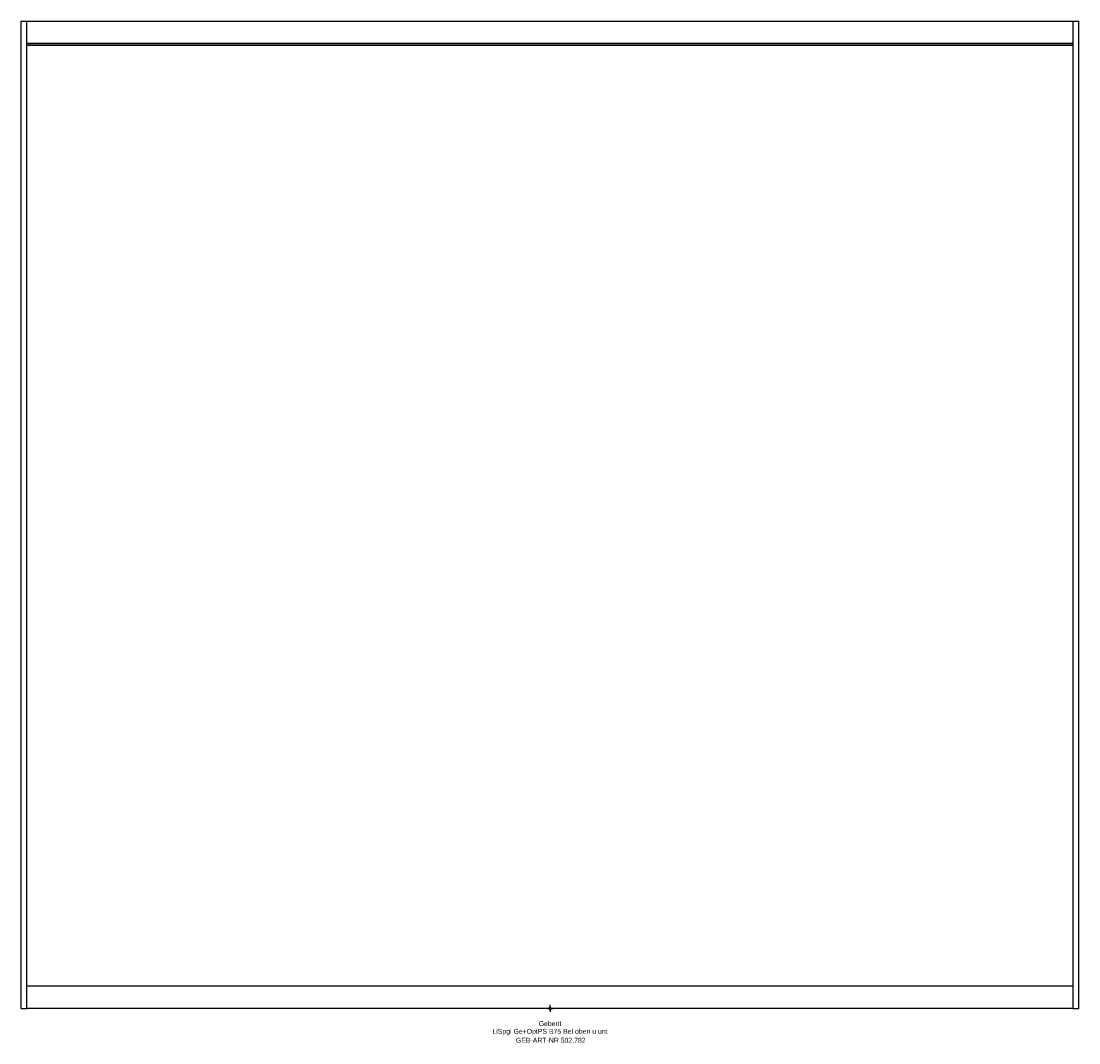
# Model space of a CAD drawing. Header units: millimetres. Extents: x -375 to 375, y -24 to 700.
import ezdxf
from ezdxf.enums import TextEntityAlignment as Align

# ---------------------------------------------------------------- set-up
doc = ezdxf.new("R2010")
doc.units = ezdxf.units.MM
doc.layers.get('0').update_dxf_attribs({"linetype": 'CONTINUOUS'})
for name, color, linetype, lineweight in [('Arbeitspunkt(DIN)', 7, 'CONTINUOUS', 25), ('GEB-ART-NR', 1, 'CONTINUOUS', 18), ('GEB-BEZUG', 2, 'CONTINUOUS', 25), ('GEB-TEXT', 5, 'CONTINUOUS', 18)]:
    doc.layers.add(name, color=color, linetype=linetype, lineweight=lineweight)
doc.layers.add('GEB-KONTUR-A', color=5, linetype='CONTINUOUS')
doc.styles.get("Standard").update_dxf_attribs({"font": 'arial.ttf'})

# ---------------------------------------------------------------- blocks, each defined once
blk = doc.blocks.new('Einfügepunkt')
at = {"layer": 'GEB-BEZUG'}
for p, q in [((-0.71, -0.71), (0.71, 0.71)), ((-0.71, 0.71), (0.71, -0.71))]:
    blk.add_line(p, q, dxfattribs=at)

msp = doc.modelspace()

# ---------------------------------------------------------------- linework, layer by layer
at = {"layer": 'Arbeitspunkt(DIN)', "ltscale": 5}
for q in [(-2.5, 0), (0, 2.5), (0, -2.5), (2.5, 0)]:
    msp.add_line((0, 0), q, dxfattribs=at)
at = {"layer": 'GEB-KONTUR-A', "ltscale": 5}
for p, q in [((-375, 0), (-375, 700)), ((-375, 700), (-371, 700)), ((-371, 700), (371, 700)), ((-371, 0), (-371, 700)), ((371, 0), (371, 700)), ((371, 700), (375, 700)), ((375, 0), (375, 700)), ((371, 684.2), (-371, 684.2)), ((371, 684), (-371, 684)), ((-371, 683), (371, 683)), ((-371, 16), (371, 16)), ((-375, 0), (-371, 0)), ((371, 0), (-371, 0)), ((371, 0), (375, 0))]:
    msp.add_line(p, q, dxfattribs=at)

# ---------------------------------------------------------------- block references
at = {"ltscale": 5}
msp.add_blockref('Einfügepunkt', (0, 0), dxfattribs=at)

# ---------------------------------------------------------------- texts
at = {"layer": 'GEB-ART-NR'}
msp.add_text('GEB-ART-NR 502.782', height=3.5, dxfattribs=at).set_placement((0.55, -24.34), align=Align.CENTER)
at = {"layer": 'GEB-TEXT'}
for s, p in [('LiSpgl Ge+OptPS B75 Bel oben u unt', (0, -18)), ('Geberit', (0, -12.5))]:
    msp.add_text(s, height=3.5, dxfattribs=at).set_placement(p, align=Align.CENTER)

doc.saveas('drawing.dxf')
